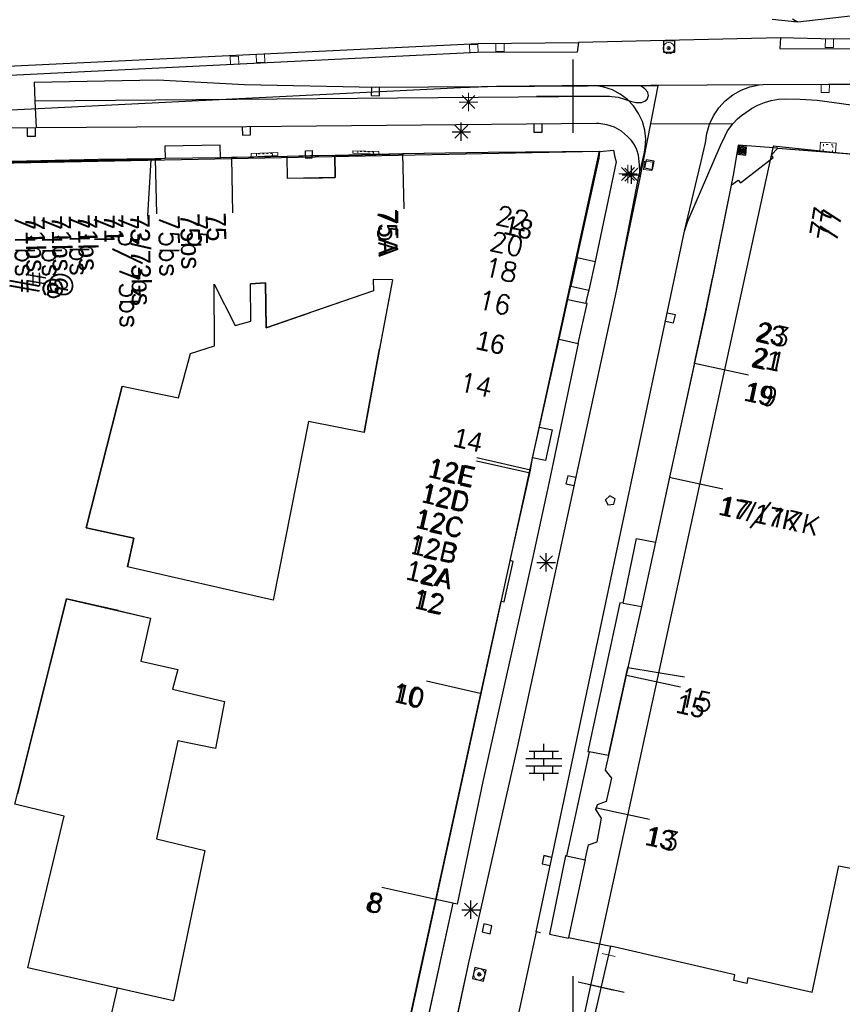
# Model space of a CAD drawing. Header units: millimetres. Extents: x 135944 to 142000, y 454200 to 456692.
# Tile 97 of 185: x 136820 to 136865, y 456300 to 456354. Entities that reach past the tile are written whole.
import ezdxf
from ezdxf.enums import TextEntityAlignment as Align

# ---------------------------------------------------------------- set-up
doc = ezdxf.new("R2010")
doc.units = ezdxf.units.MM
doc.linetypes.add('TotaalGBKN2013X$0$GBKN binnenstad 2009$0$DOT', pattern=[0.25, 0, -0.25])
for name, color, linetype in [('TotaalGBKN2013_Bistad', 251, 'Continuous'), ('TotaalGBKN2013X$0$Contouren', 251, 'Continuous'), ('TotaalGBKN2013X$0$GBKN binnenstad 2009$0$BEBOUW AANVUL', 251, 'Continuous'), ('TotaalGBKN2013X$0$GBKN binnenstad 2009$0$OBJECTEN_', 251, 'Continuous'), ('TotaalGBKN2013X$0$GBKN binnenstad 2009$0$OBJECTEN__', 251, 'Continuous'), ('TotaalGBKN2013X$0$GBKN binnenstad 2009$0$OBJECTEN___', 251, 'Continuous'), ('TotaalGBKN2013X$0$GBKN binnenstad 2009$0$SEMANT_ SYMB_', 251, 'Continuous'), ('TotaalGBKN2013X$0$GBKN binnenstad 2009$0$VERH_OVERIG INBR', 251, 'Continuous')]:
    doc.layers.add(name, color=color, linetype=linetype)
doc.styles.add('TotaalGBKN2013X$0$GBKN binnenstad 2009$0$Standard', font='txt')
doc.styles.add('TotaalGBKN2013X$0$GBKN binnenstad 2009$0$TXT', font='txt.shx')

# ---------------------------------------------------------------- blocks, each defined once
blk = doc.blocks.new('TotaalGBKN2013X$0$GBKN binnenstad 2009$0$CEL529')
at = {"layer": 'TotaalGBKN2013X$0$GBKN binnenstad 2009$0$VERH_OVERIG INBR', "linetype": 'Continuous', "lineweight": 0}
for p, q in [((0.5, -0.2), (0.5, 0.2)), ((0, -0.1), (0, 0.1)), ((0, 0), (1, 0)), ((1, -0.1), (1, 0.1))]:
    blk.add_line(p, q, dxfattribs=at)
blk = doc.blocks.new('TotaalGBKN2013X$0$GBKN binnenstad 2009$0$CEL532')
at = {"layer": 'TotaalGBKN2013X$0$GBKN binnenstad 2009$0$OBJECTEN___', "linetype": 'Continuous', "lineweight": 0}
blk.add_lwpolyline([(0, -1), (1, -1), (1, 0), (0, 0), (0, -1)], dxfattribs=at)
at = {"layer": 'TotaalGBKN2013X$0$GBKN binnenstad 2009$0$OBJECTEN___', "linetype": 'TotaalGBKN2013X$0$GBKN binnenstad 2009$0$DOT', "lineweight": 0}
blk.add_lwpolyline([(0.2, -1), (0.2, -0.2), (0.8, -0.2), (0.8, -1)], dxfattribs=at)
blk = doc.blocks.new('TotaalGBKN2013X$0$GBKN binnenstad 2009$0$C')
at = {"layer": 'TotaalGBKN2013X$0$GBKN binnenstad 2009$0$BEBOUW AANVUL', "linetype": 'Continuous', "lineweight": 0}
for points in [[(-0.214, -0.214), (0.215, -0.214), (0.215, 0.215), (-0.214, 0.215), (-0.214, -0.214)], [(-0.155, -0.154), (0.155, -0.155), (0.156, 0.155), (-0.154, 0.156), (-0.155, -0.154)], [(-0.095, -0.094), (0.095, -0.095), (0.096, 0.095), (-0.094, 0.095), (-0.095, -0.094)], [(-0.034, -0.034), (0.035, -0.034), (0.035, 0.035), (-0.034, 0.035), (-0.034, -0.034)]]:
    blk.add_lwpolyline(points, dxfattribs=at)
blk = doc.blocks.new('TotaalGBKN2013X$0$GBKN binnenstad 2009$0$X')
at = {"layer": 'TotaalGBKN2013X$0$GBKN binnenstad 2009$0$OBJECTEN__', "linetype": 'Continuous', "lineweight": 0}
blk.add_lwpolyline([(0.225, -0.25), (0.224, 0.2), (-0.225, 0.2), (-0.226, -0.25)], dxfattribs=at)
blk = doc.blocks.new('TotaalGBKN2013X$0$GBKN binnenstad 2009$0$V')
at = {"layer": 'TotaalGBKN2013X$0$GBKN binnenstad 2009$0$OBJECTEN__', "linetype": 'Continuous', "lineweight": 0}
for radius in [0.31, 0.095, 0.035, 0.0224]:
    blk.add_circle((0, 0), radius, dxfattribs=at)
blk = doc.blocks.new('TotaalGBKN2013X$0$GBKN binnenstad 2009$0$W')
at = {"layer": 'TotaalGBKN2013X$0$GBKN binnenstad 2009$0$OBJECTEN__', "linetype": 'Continuous', "lineweight": 0}
blk.add_lwpolyline([(-0.225, 0.225), (-0.225, -0.225), (0.225, -0.225), (0.225, 0.225), (-0.225, 0.225)], dxfattribs=at)
blk = doc.blocks.new('TotaalGBKN2013X$0$GBKN binnenstad 2009$0$DEC109')
at = {"layer": 'TotaalGBKN2013X$0$GBKN binnenstad 2009$0$SEMANT_ SYMB_', "linetype": 'Continuous', "lineweight": 0}
for p, q in [((-0.8, 0.6), (0.8, 0.6)), ((-0.5, 0.2), (-0.5, 0.6)), ((0, 0.6), (0, 1)), ((0.5, 0.2), (0.5, 0.6)), ((-0.98, 0.2), (0.98, 0.2)), ((0, -0.2), (0, 0.2)), ((-0.98, -0.2), (0.98, -0.2)), ((-0.5, -0.6), (-0.5, -0.2)), ((0.5, -0.6), (0.5, -0.2)), ((-0.8, -0.6), (0.8, -0.6)), ((0, -1), (0, -0.6))]:
    blk.add_line(p, q, dxfattribs=at)
blk = doc.blocks.new('TotaalGBKN2013X$0$GBKN binnenstad 2009$0$DEC100')
at = {"layer": 'TotaalGBKN2013X$0$GBKN binnenstad 2009$0$OBJECTEN_', "linetype": 'Continuous', "lineweight": 0}
for p, q in [((-0.5, 0), (0.5, 0)), ((-0.354, -0.354), (0.354, 0.354)), ((0.354, -0.354), (-0.354, 0.354)), ((0, -0.5), (0, 0.5))]:
    blk.add_line(p, q, dxfattribs=at)
blk = doc.blocks.new('TotaalGBKN2013X$0$GBKN binnenstad 2009$0$K')
at = {"layer": 'TotaalGBKN2013X$0$GBKN binnenstad 2009$0$OBJECTEN__', "linetype": 'Continuous', "lineweight": 0}
blk.add_lwpolyline([(-0.146, -0.25), (0.147, -0.25), (0.25, 0.069), (0, 0.25), (-0.25, 0.068), (-0.146, -0.25)], dxfattribs=at)

msp = doc.modelspace()

# ---------------------------------------------------------------- linework, layer by layer
at = {"layer": 'TotaalGBKN2013_Bistad'}
for p, q in [((136862.248, 456354.052), (136875.461, 456355.541)), ((136860.836, 456354.2), (136862.248, 456354.052)), ((136862.089, 456354.096), (136861.951, 456354.191)), ((136862.248, 456354.052), (136862.089, 456354.096)), ((136861.294, 456353.177), (136850.284, 456352.915)), ((136855.537, 456353.019), (136854.917, 456353.019)), ((136854.917, 456353.019), (136854.917, 456352.399)), ((136855.537, 456352.399), (136855.537, 456353.019)), ((136854.917, 456352.399), (136855.537, 456352.399)), ((136850, 456350), (136850, 456352)), ((136850, 456350), (136850, 456352)), ((136827.35, 456350.87), (136820.62, 456350.74)), ((136820.62, 456350.74), (136820.65, 456349.74)), ((136832.09, 456350.61), (136827.35, 456350.87)), ((136839.231, 456350.471), (136832.09, 456350.61)), ((136838.997, 456350.475), (136838.992, 456350.025)), ((136853.661, 456350.551), (136839.231, 456350.471)), ((136839.442, 456350.019), (136839.447, 456350.469)), ((136851.187, 456350.569), (136860.345, 456350.625)), ((136853.701, 456350.535), (136853.661, 456350.551)), ((136854.639, 456350.551), (136853.661, 456350.551)), ((136853.907, 456350.403), (136853.701, 456350.535)), ((136854.061, 456350.211), (136853.907, 456350.403)), ((136854.075, 456350.183), (136854.061, 456350.211)), ((136854.105, 456350.023), (136854.075, 456350.183)), ((136854.235, 456348.502), (136854.639, 456350.551)), ((136820.65, 456349.74), (136851.42, 456349.99)), ((136820.65, 456349.74), (136820.72, 456348.272)), ((136838.992, 456350.025), (136839.442, 456350.019)), ((136848, 456350), (136850, 456350)), ((136848, 456350), (136850, 456350)), ((136850, 456350), (136852, 456350)), ((136850, 456348), (136850, 456350)), ((136850, 456350), (136852, 456350)), ((136850, 456348), (136850, 456350)), ((136851.42, 456349.99), (136851.94, 456350.001)), ((136851.94, 456350.001), (136852.456, 456349.933)), ((136852.456, 456349.933), (136852.801, 456349.841)), ((136852.801, 456349.841), (136853.116, 456349.724)), ((136853.116, 456349.724), (136853.408, 456349.645)), ((136853.408, 456349.645), (136853.71, 456349.646)), ((136853.71, 456349.646), (136853.714, 456349.646)), ((136853.714, 456349.646), (136853.902, 456349.716)), ((136853.902, 456349.716), (136854.047, 456349.854)), ((136854.047, 456349.854), (136854.057, 456349.868)), ((136854.057, 456349.868), (136854.105, 456350.023)), ((136860.067, 456349.498), (136860.422, 456349.649)), ((136860.422, 456349.649), (136860.791, 456349.761)), ((136860.791, 456349.761), (136861.182, 456349.831)), ((136861.182, 456349.831), (136861.579, 456349.85)), ((136861.579, 456349.85), (136862.371, 456349.831)), ((136862.371, 456349.831), (136863.301, 456349.772)), ((136863.301, 456349.772), (136865.147, 456349.525)), ((136859.174, 456348.944), (136859.401, 456349.111)), ((136859.401, 456349.111), (136859.727, 456349.316)), ((136859.727, 456349.316), (136860.067, 456349.498)), ((136851.261, 456348.511), (136832.191, 456348.321)), ((136843.901, 456347.552), (136843.901, 456348.552)), ((136851.405, 456348.507), (136851.261, 456348.511)), ((136858.703, 456348.491), (136858.96, 456348.759)), ((136858.96, 456348.759), (136859.174, 456348.944)), ((136820.72, 456348.272), (136816.06, 456348.218)), ((136820.245, 456348.266), (136820.247, 456347.816)), ((136820.697, 456347.818), (136820.695, 456348.268)), ((136826.222, 456348.311), (136820.72, 456348.272)), ((136832.191, 456348.321), (136826.222, 456348.311)), ((136831.965, 456348.324), (136831.968, 456347.874)), ((136832.418, 456347.878), (136832.415, 456348.328)), ((136843.401, 456348.052), (136844.401, 456348.052)), ((136843.547, 456347.698), (136844.255, 456348.406)), ((136844.255, 456347.698), (136843.547, 456348.406)), ((136847.855, 456348.475), (136847.86, 456348.025)), ((136847.86, 456348.025), (136848.31, 456348.029)), ((136848.31, 456348.029), (136848.305, 456348.479)), ((136851.836, 456348.441), (136851.405, 456348.507)), ((136852.248, 456348.298), (136851.836, 456348.441)), ((136852.628, 456348.082), (136852.248, 456348.298)), ((136852.961, 456347.801), (136852.628, 456348.082)), ((136853.651, 456345.541), (136854.235, 456348.502)), ((136854.235, 456348.502), (136858.703, 456348.491)), ((136858.275, 456347.837), (136858.415, 456348.097)), ((136858.415, 456348.097), (136858.703, 456348.491)), ((136820.247, 456347.816), (136820.697, 456347.818)), ((136831.968, 456347.874), (136832.418, 456347.878)), ((136853.169, 456347.585), (136852.961, 456347.801)), ((136853.336, 456347.335), (136853.169, 456347.585)), ((136858.031, 456347.301), (136858.275, 456347.837)), ((136830.75, 456347.32), (136827.75, 456347.26)), ((136827.75, 456347.26), (136827.759, 456346.588)), ((136830.769, 456346.629), (136830.75, 456347.32)), ((136835.401, 456347.021), (136835.771, 456347.029)), ((136835.407, 456346.721), (136835.401, 456347.021)), ((136835.771, 456347.029), (136835.777, 456346.729)), ((136845.372, 456346.92), (136840.704, 456346.842)), ((136851.452, 456346.983), (136845.372, 456346.92)), ((136851.419, 456346.623), (136851.452, 456346.983)), ((136851.452, 456346.983), (136852.202, 456347.052)), ((136852.202, 456347.052), (136852.274, 456346.666)), ((136853.465, 456347.065), (136853.336, 456347.335)), ((136853.561, 456346.781), (136853.465, 456347.065)), ((136856.249, 456343.177), (136858.031, 456347.301)), ((136858.997, 456347.32), (136858.738, 456345.778)), ((136859.026, 456347.26), (136858.978, 456346.832)), ((136861.151, 456347.155), (136858.997, 456347.32)), ((136859.454, 456347.212), (136859.026, 456347.26)), ((136859.079, 456347.193), (136859.045, 456346.885)), ((136859.387, 456347.159), (136859.079, 456347.193)), ((136859.132, 456347.127), (136859.111, 456346.938)), ((136859.111, 456346.938), (136859.3, 456346.917)), ((136859.321, 456347.106), (136859.132, 456347.127)), ((136859.185, 456347.061), (136859.177, 456346.991)), ((136859.177, 456346.991), (136859.247, 456346.983)), ((136859.255, 456347.053), (136859.185, 456347.061)), ((136859.247, 456346.983), (136859.255, 456347.053)), ((136859.3, 456346.917), (136859.321, 456347.106)), ((136859.353, 456346.851), (136859.387, 456347.159)), ((136859.406, 456346.784), (136859.454, 456347.212)), ((136860.801, 456346.805), (136861.151, 456347.155)), ((136861.151, 456347.155), (136865.573, 456346.817)), ((136861.151, 456347.155), (136871.764, 456346.343)), ((136824.13, 456346.539), (136817.488, 456346.379)), ((136826.982, 456346.546), (136817.69, 456346.354)), ((136827.215, 456346.581), (136824.13, 456346.539)), ((136826.982, 456346.546), (136826.8, 456343.471)), ((136827.759, 456346.588), (136827.215, 456346.581)), ((136827.215, 456346.574), (136827.28, 456343.575)), ((136830.769, 456346.629), (136827.759, 456346.588)), ((136830.769, 456346.629), (136827.759, 456346.588)), ((136834.407, 456346.707), (136830.769, 456346.629)), ((136831.371, 456346.642), (136830.769, 456346.629)), ((136834.407, 456346.707), (136831.371, 456346.642)), ((136831.371, 456346.636), (136831.436, 456343.637)), ((136837.006, 456346.76), (136834.407, 456346.707)), ((136835.664, 456346.733), (136834.407, 456346.707)), ((136834.435, 456345.498), (136834.407, 456346.707)), ((136835.407, 456346.721), (136835.41, 456346.622)), ((136835.41, 456346.622), (136835.78, 456346.63)), ((136837.006, 456346.76), (136835.664, 456346.733)), ((136835.78, 456346.63), (136835.777, 456346.729)), ((136837.006, 456346.76), (136840.745, 456346.843)), ((136840.704, 456346.842), (136837.006, 456346.76)), ((136837.006, 456346.76), (136837.034, 456345.561)), ((136840.704, 456346.842), (136840.769, 456343.843)), ((136840.704, 456346.842), (136840.769, 456343.843)), ((136850.215, 456341.196), (136851.419, 456346.623)), ((136852.338, 456346.42), (136851.193, 456340.978)), ((136852.274, 456346.666), (136852.338, 456346.42)), ((136853.62, 456346.259), (136853.561, 456346.781)), ((136853.971, 456346.529), (136853.889, 456346.087)), ((136854.413, 456346.447), (136853.971, 456346.529)), ((136854.331, 456346.005), (136854.413, 456346.447)), ((136858.978, 456346.832), (136859.406, 456346.784)), ((136859.045, 456346.885), (136859.353, 456346.851)), ((136859.11, 456345.267), (136860.9, 456346.65)), ((136860.9, 456346.65), (136860.801, 456346.805)), ((136852.816, 456345.355), (136853.524, 456346.063)), ((136853.524, 456345.355), (136852.816, 456346.063)), ((136853.17, 456345.209), (136853.17, 456346.209)), ((136853.651, 456345.541), (136853.62, 456346.259)), ((136853.889, 456346.087), (136854.331, 456346.005)), ((136837.034, 456345.561), (136834.435, 456345.498)), ((136852.357, 456339.354), (136853.651, 456345.541)), ((136852.67, 456345.709), (136853.67, 456345.709)), ((136858.738, 456345.778), (136858.61, 456345.146)), ((136858.61, 456345.146), (136858.997, 456345.406)), ((136858.997, 456345.406), (136859.11, 456345.267)), ((136858.61, 456345.146), (136857.586, 456340.075)), ((136856.075, 456342.638), (136856.249, 456343.177)), ((136847.981, 456304.425), (136856.075, 456342.638)), ((136847.981, 456304.425), (136856.075, 456342.638)), ((136850.215, 456341.196), (136849.869, 456339.636)), ((136849.909, 456339.818), (136850.215, 456341.196)), ((136850.215, 456341.196), (136851.193, 456340.978)), ((136850.215, 456341.196), (136851.193, 456340.978)), ((136851.193, 456340.978), (136850.844, 456339.419)), ((136851.193, 456340.978), (136850.844, 456339.419)), ((136840.149, 456339.987), (136839.091, 456339.998)), ((136839.091, 456339.998), (136839.116, 456339.379)), ((136840.149, 456339.987), (136839.431, 456336.117)), ((136840.149, 456339.987), (136839.45, 456336.219)), ((136857.212, 456338.223), (136857.586, 456340.075)), ((136830.455, 456336.388), (136830.436, 456339.74)), ((136830.436, 456339.74), (136831.569, 456337.49)), ((136833.227, 456339.812), (136832.402, 456339.765)), ((136832.43, 456337.733), (136832.402, 456339.765)), ((136833.266, 456337.367), (136833.227, 456339.812)), ((136839.116, 456339.379), (136833.266, 456337.367)), ((136849.709, 456338.914), (136849.869, 456339.636)), ((136849.709, 456338.914), (136849.869, 456339.636)), ((136849.869, 456339.636), (136849.909, 456339.818)), ((136849.869, 456339.636), (136850.844, 456339.419)), ((136849.869, 456339.636), (136850.844, 456339.419)), ((136850.844, 456339.419), (136850.665, 456338.7)), ((136850.844, 456339.419), (136850.665, 456338.7)), ((136846.967, 456314.468), (136852.357, 456339.354)), ((136849.228, 456336.745), (136849.709, 456338.914)), ((136849.228, 456336.745), (136849.709, 456338.914)), ((136849.709, 456338.914), (136850.665, 456338.7)), ((136849.709, 456338.914), (136850.665, 456338.7)), ((136850.267, 456336.512), (136850.752, 456338.681)), ((136850.752, 456338.681), (136850.665, 456338.7)), ((136855.568, 456338.067), (136855.128, 456338.164)), ((136855.471, 456337.627), (136855.568, 456338.067)), ((136856.607, 456335.438), (136857.212, 456338.223)), ((136831.569, 456337.49), (136832.43, 456337.733)), ((136855.031, 456337.724), (136855.471, 456337.627)), ((136848.669, 456334.228), (136849.228, 456336.745)), ((136848.692, 456334.333), (136849.228, 456336.745)), ((136849.228, 456336.745), (136850.267, 456336.512)), ((136849.228, 456336.745), (136850.267, 456336.512)), ((136829.147, 456335.969), (136830.455, 456336.388)), ((136838.603, 456331.657), (136839.45, 456336.219)), ((136850.267, 456336.512), (136848.685, 456328.964)), ((136828.494, 456333.539), (136829.147, 456335.969)), ((136839.431, 456336.117), (136838.603, 456331.657)), ((136856.596, 456335.387), (136855.237, 456329.132)), ((136856.607, 456335.438), (136855.254, 456329.209)), ((136856.618, 456335.436), (136859.55, 456334.798)), ((136856.618, 456335.436), (136859.55, 456334.798)), ((136823.459, 456326.452), (136825.413, 456334.183)), ((136825.413, 456334.183), (136828.494, 456333.539)), ((136848.164, 456331.95), (136848.692, 456334.333)), ((136848.164, 456331.95), (136848.669, 456334.228)), ((136835.576, 456332.257), (136833.638, 456322.513)), ((136838.603, 456331.657), (136835.576, 456332.257)), ((136847.79, 456330.263), (136848.164, 456331.95)), ((136847.79, 456330.263), (136848.164, 456331.95)), ((136848.164, 456331.95), (136848.85, 456331.801)), ((136848.85, 456331.801), (136848.486, 456330.123)), ((136847.667, 456329.606), (136844.74, 456330.263)), ((136847.635, 456329.434), (136847.79, 456330.263)), ((136847.667, 456329.606), (136847.79, 456330.263)), ((136848.486, 456330.123), (136847.79, 456330.263)), ((136847.652, 456329.432), (136844.725, 456330.089)), ((136846.555, 456324.678), (136847.635, 456329.434)), ((136849.706, 456329.295), (136849.607, 456328.856)), ((136850.145, 456329.195), (136849.706, 456329.295)), ((136855.254, 456329.209), (136854.486, 456325.676)), ((136855.231, 456329.214), (136858.163, 456328.576)), ((136855.231, 456329.214), (136858.163, 456328.576)), ((136848.685, 456328.964), (136847.786, 456324.78)), ((136849.607, 456328.856), (136850.046, 456328.756)), ((136855.237, 456329.132), (136854.486, 456325.676)), ((136851.991, 456328.196), (136851.761, 456327.989)), ((136852.281, 456328.029), (136851.991, 456328.196)), ((136851.761, 456327.989), (136851.888, 456327.707)), ((136851.888, 456327.707), (136852.22, 456327.742)), ((136852.22, 456327.742), (136852.281, 456328.029)), ((136826.047, 456325.886), (136823.459, 456326.452)), ((136825.71, 456324.326), (136826.047, 456325.886)), ((136852.724, 456322.345), (136853.442, 456325.88)), ((136853.442, 456325.88), (136854.486, 456325.676)), ((136854.486, 456325.676), (136853.718, 456322.158)), ((136854.486, 456325.676), (136853.718, 456322.158)), ((136848.172, 456324.216), (136848.88, 456324.924)), ((136848.88, 456324.216), (136848.172, 456324.924)), ((136848.526, 456324.07), (136848.526, 456325.07)), ((136847.786, 456324.78), (136845.074, 456312.625)), ((136846.242, 456322.411), (136846.732, 456324.623)), ((136846.732, 456324.623), (136846.555, 456324.678)), ((136848.026, 456324.57), (136849.026, 456324.57)), ((136833.638, 456322.513), (136825.71, 456324.326)), ((136819.983, 456313.026), (136822.378, 456322.578)), ((136822.378, 456322.578), (136826.959, 456321.534)), ((136844.974, 456317.416), (136846.078, 456322.446)), ((136846.078, 456322.446), (136846.242, 456322.411)), ((136852.549, 456322.371), (136850.789, 456314.257)), ((136852.724, 456322.345), (136852.549, 456322.371)), ((136852.724, 456322.345), (136853.718, 456322.158)), ((136852.724, 456322.345), (136853.718, 456322.158)), ((136825.194, 456321.936), (136826.959, 456321.534)), ((136853.718, 456322.158), (136852.892, 456318.418)), ((136853.718, 456322.158), (136852.986, 456318.842)), ((136826.959, 456321.534), (136826.435, 456319.189)), ((136826.435, 456319.189), (136828.442, 456318.718)), ((136828.442, 456318.718), (136828.16, 456317.651)), ((136851.926, 456314.041), (136852.986, 456318.842)), ((136852.986, 456318.842), (136856.074, 456318.32)), ((136844.935, 456317.425), (136842.008, 456318.082)), ((136844.935, 456317.425), (136842.008, 456318.082)), ((136852.892, 456318.418), (136851.926, 456314.041)), ((136852.913, 456318.413), (136855.845, 456317.775)), ((136828.16, 456317.651), (136831, 456316.973)), ((136842.508, 456306.178), (136844.974, 456317.416)), ((136831, 456316.973), (136830.497, 456314.412)), ((136842.508, 456306.178), (136844.952, 456317.314)), ((136828.444, 456314.84), (136827.281, 456309.493)), ((136830.497, 456314.412), (136828.444, 456314.84)), ((136844.3, 456302.649), (136846.967, 456314.468)), ((136847.594, 456314.265), (136849.194, 456314.265)), ((136847.894, 456313.865), (136847.894, 456314.265)), ((136848.394, 456314.265), (136848.394, 456314.665)), ((136848.894, 456313.865), (136848.894, 456314.265)), ((136850.863, 456314.231), (136849.626, 456308.566)), ((136850.863, 456314.231), (136849.626, 456308.566)), ((136850.789, 456314.257), (136850.863, 456314.231)), ((136851.926, 456314.041), (136850.863, 456314.231)), ((136851.926, 456314.041), (136850.863, 456314.231)), ((136847.414, 456313.865), (136849.374, 456313.865)), ((136848.394, 456313.465), (136848.394, 456313.865)), ((136851.926, 456314.041), (136851.748, 456313.241)), ((136847.414, 456313.465), (136849.374, 456313.465)), ((136847.894, 456313.065), (136847.894, 456313.465)), ((136848.894, 456313.065), (136848.894, 456313.465)), ((136851.748, 456313.241), (136852.086, 456312.808)), ((136819.571, 456311.384), (136819.983, 456313.026)), ((136845.074, 456312.625), (136843.667, 456305.934)), ((136847.594, 456313.065), (136849.194, 456313.065)), ((136848.394, 456312.665), (136848.394, 456313.065)), ((136852.086, 456312.808), (136851.797, 456311.52)), ((136851.797, 456311.52), (136851.3, 456311.354)), ((136822.259, 456310.734), (136819.571, 456311.384)), ((136851.234, 456311.089), (136851.259, 456311.189)), ((136851.536, 456310.618), (136851.234, 456311.089)), ((136851.3, 456311.354), (136851.259, 456311.189)), ((136851.29, 456311.182), (136854.153, 456310.569)), ((136851.29, 456311.182), (136854.153, 456310.569)), ((136820.275, 456302.464), (136822.259, 456310.734)), ((136851.297, 456309.32), (136851.536, 456310.618)), ((136827.281, 456309.493), (136829.913, 456308.851)), ((136850.825, 456309.158), (136851.297, 456309.32)), ((136829.913, 456308.851), (136828.209, 456300.658)), ((136850.645, 456308.34), (136850.825, 456309.158)), ((136848.397, 456308.575), (136848.304, 456308.134)), ((136848.837, 456308.481), (136848.397, 456308.575)), ((136849.571, 456308.572), (136848.705, 456304.287)), ((136849.626, 456308.566), (136849.571, 456308.572)), ((136849.626, 456308.566), (136850.645, 456308.34)), ((136849.626, 456308.566), (136850.645, 456308.34)), ((136850.645, 456308.34), (136849.736, 456304.109)), ((136850.645, 456308.34), (136849.736, 456304.109)), ((136848.304, 456308.134), (136848.744, 456308.041)), ((136863.027, 456301.114), (136864.481, 456308.018)), ((136864.481, 456308.018), (136865.846, 456307.742)), ((136842.507, 456306.174), (136839.562, 456306.835)), ((136842.507, 456306.174), (136839.562, 456306.835)), ((136841.605, 456302.064), (136842.508, 456306.178)), ((136843.439, 456305.982), (136842.508, 456306.178)), ((136843.439, 456305.982), (136842.508, 456306.178)), ((136844.427, 456305.127), (136844.427, 456306.127)), ((136843.439, 456305.982), (136836.4, 456273.629)), ((136843.667, 456305.934), (136843.439, 456305.982)), ((136843.927, 456305.627), (136844.927, 456305.627)), ((136844.073, 456305.273), (136844.781, 456305.981)), ((136844.781, 456305.273), (136844.073, 456305.981)), ((136845.134, 456304.85), (136845.035, 456304.411)), ((136845.573, 456304.751), (136845.134, 456304.85)), ((136845.474, 456304.312), (136845.573, 456304.751)), ((136845.035, 456304.411), (136845.474, 456304.312)), ((136847.981, 456304.425), (136847.028, 456300.057)), ((136847.981, 456304.425), (136847.028, 456300.057)), ((136848.225, 456304.373), (136847.981, 456304.426)), ((136848.705, 456304.287), (136849.736, 456304.079)), ((136849.736, 456304.109), (136852.043, 456303.636)), ((136849.736, 456304.079), (136849.736, 456304.109)), ((136849.736, 456304.109), (136852.043, 456303.636)), ((136851.008, 456299.127), (136852.043, 456303.636)), ((136858.815, 456302.08), (136852.043, 456303.636)), ((136851.12, 456299.619), (136851.934, 456303.163)), ((136828.209, 456300.658), (136820.275, 456302.464)), ((136841.627, 456290.319), (136844.3, 456302.649)), ((136844.647, 456302.472), (136844.51, 456301.867)), ((136845.252, 456302.335), (136844.647, 456302.472)), ((136845.115, 456301.73), (136845.252, 456302.335)), ((136839.193, 456290.88), (136841.605, 456302.064)), ((136844.51, 456301.867), (136845.115, 456301.73)), ((136850, 456300), (136850, 456302)), ((136850, 456300), (136850, 456302)), ((136858.752, 456301.767), (136858.815, 456302.08)), ((136859.523, 456301.91), (136859.458, 456301.602)), ((136863.027, 456301.114), (136859.523, 456301.91)), ((136824.719, 456299.446), (136825.153, 456301.354)), ((136852.785, 456301.102), (136850.269, 456301.68)), ((136859.458, 456301.602), (136858.752, 456301.767))]:
    msp.add_line(p, q, dxfattribs=at)
for points in [[(136912.06, 456353.271), (136912.017, 456353.797), (136893.361, 456353.256), (136880.802, 456353.177), (136864.225, 456353.096), (136861.294, 456353.177)], [(136850.284, 456352.915), (136850.208, 456352.397), (136844.757, 456352.37), (136816.333, 456350.979), (136811.288, 456350.766), (136811.243, 456351.249)], [(136811.243, 456351.249), (136844.812, 456352.87), (136850.284, 456352.915)], [(136860.345, 456350.625), (136863.922, 456350.649), (136880.447, 456350.647), (136893.134, 456350.764), (136906.892, 456351.084), (136908.835, 456351.117), (136913.182, 456351.447), (136927.607, 456352.913)], [(136861.294, 456353.177), (136861.265, 456352.6), (136864.189, 456352.579), (136880.841, 456352.722), (136893.389, 456352.789), (136912.06, 456353.271)], [(136851.187, 456350.569), (136845.819, 456350.525), (136843.859, 456350.45), (136812.763, 456348.898), (136807.162, 456348.748), (136771.332, 456347.742), (136767.261, 456347.56), (136763.218, 456347.042), (136759.852, 456346.512), (136756.499, 456345.904), (136753.161, 456345.217), (136749.841, 456344.452), (136747.398, 456343.836), (136746.861, 456343.63)], [(136853.565, 456345.534), (136853.86, 456346.842), (136853.925, 456347.17), (136853.954, 456347.658), (136853.902, 456348.144), (136853.772, 456348.615), (136853.567, 456349.059), (136853.293, 456349.463), (136852.956, 456349.817), (136852.566, 456350.112), (136852.134, 456350.339), (136851.67, 456350.493), (136851.187, 456350.569)], [(136856.075, 456342.638), (136856.958, 456346.354), (136857.211, 456347.452), (136857.279, 456347.966), (136857.425, 456348.463), (136857.646, 456348.932), (136857.936, 456349.362), (136858.289, 456349.741), (136858.696, 456350.062), (136859.148, 456350.317), (136859.633, 456350.499), (136860.14, 456350.605), (136860.345, 456350.625)], [(136830.769, 456346.629), (136830.75, 456347.32), (136827.75, 456347.26), (136827.759, 456346.588)], [(136835.407, 456346.721), (136835.401, 456347.021), (136835.771, 456347.029), (136835.777, 456346.729)], [(136851.452, 456346.983), (136845.372, 456346.92), (136840.745, 456346.843)], [(136850.215, 456341.196), (136851.419, 456346.623), (136851.452, 456346.983)], [(136851.452, 456346.983), (136852.202, 456347.052), (136852.274, 456346.666), (136852.338, 456346.42), (136851.193, 456340.978)], [(136861.151, 456347.155), (136858.997, 456347.32), (136858.738, 456345.778), (136858.61, 456345.146)], [(136858.61, 456345.146), (136858.997, 456345.406), (136859.11, 456345.267), (136860.9, 456346.65), (136860.801, 456346.805), (136861.151, 456347.155)], [(136827.504, 456346.537), (136827.2, 456346.533), (136827.209, 456346.551), (136826.982, 456346.546)], [(136827.759, 456346.588), (136827.497, 456346.584), (136827.504, 456346.537)], [(136835.659, 456345.528), (136834.435, 456345.498), (136834.407, 456346.707)], [(136835.407, 456346.721), (136835.41, 456346.622), (136835.78, 456346.63), (136835.777, 456346.729)], [(136835.659, 456345.528), (136837.034, 456345.561), (136837.006, 456346.76)], [(136836.349, 456266.274), (136841.627, 456290.319), (136844.3, 456302.649), (136846.967, 456314.468), (136852.357, 456339.354), (136853.565, 456345.534)], [(136858.61, 456345.146), (136857.212, 456338.223), (136856.596, 456335.387)], [(136840.149, 456339.987), (136839.091, 456339.998), (136839.116, 456339.379), (136835.626, 456338.179)], [(136825.413, 456334.183), (136828.494, 456333.539), (136829.147, 456335.969), (136830.455, 456336.388), (136830.436, 456339.74), (136831.569, 456337.49), (136832.43, 456337.733), (136832.402, 456339.765), (136833.227, 456339.812), (136833.266, 456337.367), (136835.626, 456338.179)], [(136850.267, 456336.512), (136850.752, 456338.681), (136850.665, 456338.7)], [(136850.267, 456336.512), (136848.685, 456328.964), (136847.786, 456324.78), (136845.074, 456312.625), (136843.667, 456305.934), (136843.439, 456305.982)], [(136825.413, 456334.183), (136823.459, 456326.452), (136826.047, 456325.886), (136825.71, 456324.326)], [(136838.603, 456331.657), (136835.576, 456332.257), (136833.638, 456322.513), (136825.71, 456324.326)], [(136848.164, 456331.95), (136848.85, 456331.801), (136848.486, 456330.123), (136847.79, 456330.263)], [(136844.952, 456317.314), (136846.078, 456322.446), (136846.242, 456322.411), (136846.732, 456324.623), (136846.555, 456324.678), (136847.635, 456329.434), (136847.667, 456329.606)], [(136852.724, 456322.345), (136853.442, 456325.88), (136854.486, 456325.676)], [(136825.194, 456321.936), (136822.378, 456322.578), (136819.711, 456311.94)], [(136852.724, 456322.345), (136852.549, 456322.371), (136850.789, 456314.257), (136850.863, 456314.231)], [(136826.959, 456321.534), (136826.435, 456319.189), (136828.442, 456318.718), (136828.16, 456317.651), (136831, 456316.973), (136830.497, 456314.412), (136828.444, 456314.84), (136827.281, 456309.493), (136829.913, 456308.851)], [(136851.926, 456314.041), (136851.748, 456313.241), (136852.086, 456312.808), (136851.797, 456311.52), (136851.3, 456311.354), (136851.249, 456311.149)], [(136850.645, 456308.34), (136850.825, 456309.158), (136851.297, 456309.32), (136851.536, 456310.618), (136851.234, 456311.089), (136851.249, 456311.149)], [(136829.913, 456308.851), (136828.209, 456300.658), (136825.153, 456301.354)], [(136849.626, 456308.566), (136849.571, 456308.572), (136848.705, 456304.287), (136849.736, 456304.079), (136849.736, 456304.109)], [(136863.027, 456301.114), (136864.481, 456308.018), (136865.846, 456307.742), (136865.971, 456308.228)], [(136839.205, 456290.935), (136841.605, 456302.064), (136842.508, 456306.178)], [(136843.439, 456305.982), (136836.4, 456273.629), (136835.459, 456273.847)], [(136863.027, 456301.114), (136859.523, 456301.91), (136859.458, 456301.602), (136858.752, 456301.767), (136858.815, 456302.08), (136852.043, 456303.636)]]:
    msp.add_lwpolyline(points, dxfattribs=at)
at = {"layer": 'TotaalGBKN2013X$0$Contouren'}
for p, q in [((136817.852, 456346.319), (136851.416, 456347)), ((136851.416, 456347), (136822.438, 456214.1)), ((136860.902, 456347.262), (136831.722, 456213.082)), ((136924.691, 456340.685), (136860.902, 456347.262))]:
    msp.add_line(p, q, dxfattribs=at)

# ---------------------------------------------------------------- block references
at = {"layer": 'TotaalGBKN2013_Bistad'}
for name, p, xscale, yscale, rotation in [('TotaalGBKN2013X$0$GBKN binnenstad 2009$0$X', (136844.583, 456352.611), 0.9999989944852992, 0.9999989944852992, 2.85626304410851), ('TotaalGBKN2013X$0$GBKN binnenstad 2009$0$X', (136846.009, 456352.634), 0.9999982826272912, 0.9999982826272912, 179.3086910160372), ('TotaalGBKN2013X$0$GBKN binnenstad 2009$0$X', (136863.964, 456352.852), 1.000001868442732, 1.000001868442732, 178.7710055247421), ('TotaalGBKN2013X$0$GBKN binnenstad 2009$0$X', (136832.958, 456352.048), 0.9999979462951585, 0.9999979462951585, 182.6262833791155), ('TotaalGBKN2013X$0$GBKN binnenstad 2009$0$CEL532', (136864.335, 456347.425), 0.8521870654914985, -0.51497883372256, 175.8952985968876), ('TotaalGBKN2013X$0$GBKN binnenstad 2009$0$CEL532', (136833.892, 456346.921), 1.444123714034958, -0.1681839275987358, 182.2627743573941), ('TotaalGBKN2013X$0$GBKN binnenstad 2009$0$CEL532', (136839.404, 456346.97), 1.419987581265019, -0.1436917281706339, 177.8604865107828), ('TotaalGBKN2013X$0$GBKN binnenstad 2009$0$C', (136859.216, 456347.022), 1.00000154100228, 1.00000154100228, 83.56181225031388), ('TotaalGBKN2013X$0$GBKN binnenstad 2009$0$W', (136854.082, 456346.199), 0.9999986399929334, 0.9999986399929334, 82.74621830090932), ('TotaalGBKN2013X$0$GBKN binnenstad 2009$0$X', (136855.323, 456337.89), 0.9999989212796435, 0.9999989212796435, 257.543974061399), ('TotaalGBKN2013X$0$GBKN binnenstad 2009$0$CEL529', (136851.119, 456299.619), 3.636905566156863, 3.636905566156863, 77.05170884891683)]:
    msp.add_blockref(name, p, dxfattribs=dict(at, xscale=xscale, yscale=yscale, rotation=rotation))
for name, p in [('TotaalGBKN2013X$0$GBKN binnenstad 2009$0$V', (136855.207, 456352.616)), ('TotaalGBKN2013X$0$GBKN binnenstad 2009$0$DEC100', (136844.293, 456349.67)), ('TotaalGBKN2013X$0$GBKN binnenstad 2009$0$DEC100', (136852.985, 456345.754)), ('TotaalGBKN2013X$0$GBKN binnenstad 2009$0$DEC100', (136848.526, 456324.57)), ('TotaalGBKN2013X$0$GBKN binnenstad 2009$0$DEC109', (136848.394, 456313.665)), ('TotaalGBKN2013X$0$GBKN binnenstad 2009$0$DEC100', (136844.427, 456305.627))]:
    msp.add_blockref(name, p, dxfattribs=at)
for name, p, rotation in [('TotaalGBKN2013X$0$GBKN binnenstad 2009$0$X', (136831.543, 456351.973), 2.754217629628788), ('TotaalGBKN2013X$0$GBKN binnenstad 2009$0$X', (136863.735, 456350.4), 179.8329799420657), ('TotaalGBKN2013X$0$GBKN binnenstad 2009$0$X', (136849.852, 456329.031), 77.28401435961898), ('TotaalGBKN2013X$0$GBKN binnenstad 2009$0$K', (136852.005, 456327.936), 78.01516763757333), ('TotaalGBKN2013X$0$GBKN binnenstad 2009$0$X', (136848.545, 456308.312), 78.01516763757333), ('TotaalGBKN2013X$0$GBKN binnenstad 2009$0$W', (136845.304, 456304.581), 77.28401435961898), ('TotaalGBKN2013X$0$GBKN binnenstad 2009$0$V', (136844.881, 456302.101), 77.28401435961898)]:
    msp.add_blockref(name, p, dxfattribs=dict(at, rotation=rotation))

# ---------------------------------------------------------------- texts
for s, rotation, style, p in [('75A', 271.2382, 'TotaalGBKN2013X$0$GBKN binnenstad 2009$0$TXT', (136839.868, 456343.847)), ('75A', 271.2382, 'TotaalGBKN2013X$0$GBKN binnenstad 2009$0$Standard', (136839.868, 456343.847)), ('71bs#', 271.271, 'TotaalGBKN2013X$0$GBKN binnenstad 2009$0$TXT', (136820.086, 456343.553)), ('71bs#', 271.271, 'TotaalGBKN2013X$0$GBKN binnenstad 2009$0$Standard', (136820.66, 456343.457)), ('71bs@', 271.271, 'TotaalGBKN2013X$0$GBKN binnenstad 2009$0$TXT', (136821.549, 456343.548)), ('71bs@', 271.271, 'TotaalGBKN2013X$0$GBKN binnenstad 2009$0$Standard', (136822.089, 456343.488)), ('71bs', 271.271, 'TotaalGBKN2013X$0$GBKN binnenstad 2009$0$TXT', (136823.053, 456343.616)), ('71bs', 271.271, 'TotaalGBKN2013X$0$GBKN binnenstad 2009$0$Standard', (136823.52, 456343.519)), ('71', 271.271, 'TotaalGBKN2013X$0$GBKN binnenstad 2009$0$TXT', (136824.408, 456343.585)), ('71', 271.271, 'TotaalGBKN2013X$0$GBKN binnenstad 2009$0$Standard', (136824.947, 456343.561)), ('73/73bs', 271.2382, 'TotaalGBKN2013X$0$GBKN binnenstad 2009$0$TXT', (136825.732, 456343.566)), ('73/73bs', 271.2382, 'TotaalGBKN2013X$0$GBKN binnenstad 2009$0$Standard', (136826.378, 456343.579)), ('75bs', 271.2382, 'TotaalGBKN2013X$0$GBKN binnenstad 2009$0$TXT', (136827.953, 456343.562)), ('75bs', 271.2382, 'TotaalGBKN2013X$0$GBKN binnenstad 2009$0$Standard', (136829.105, 456343.611)), ('75', 271.2382, 'TotaalGBKN2013X$0$GBKN binnenstad 2009$0$TXT', (136829.492, 456343.557)), ('75', 271.2382, 'TotaalGBKN2013X$0$GBKN binnenstad 2009$0$Standard', (136830.535, 456343.642)), ('23', 347.8247, 'TotaalGBKN2013X$0$GBKN binnenstad 2009$0$TXT', (136859.999, 456337.188)), ('23', 347.8247, 'TotaalGBKN2013X$0$GBKN binnenstad 2009$0$Standard', (136859.999, 456337.188)), ('21', 347.7231, 'TotaalGBKN2013X$0$GBKN binnenstad 2009$0$TXT', (136859.771, 456335.804)), ('21', 347.7231, 'TotaalGBKN2013X$0$GBKN binnenstad 2009$0$Standard', (136859.771, 456335.804)), ('19', 347.7207, 'TotaalGBKN2013X$0$GBKN binnenstad 2009$0$TXT', (136859.358, 456333.918)), ('19', 347.7207, 'TotaalGBKN2013X$0$GBKN binnenstad 2009$0$Standard', (136859.358, 456333.918)), ('17/17K', 347.7162, 'TotaalGBKN2013X$0$GBKN binnenstad 2009$0$TXT', (136857.974, 456327.695)), ('17/17K', 347.7162, 'TotaalGBKN2013X$0$GBKN binnenstad 2009$0$Standard', (136857.974, 456327.695)), ('15', 347.7207, 'TotaalGBKN2013X$0$GBKN binnenstad 2009$0$TXT', (136855.799, 456317.257)), ('15', 347.7207, 'TotaalGBKN2013X$0$GBKN binnenstad 2009$0$Standard', (136855.652, 456316.896)), ('13', 347.9014, 'TotaalGBKN2013X$0$GBKN binnenstad 2009$0$TXT', (136853.97, 456309.686)), ('13', 347.9014, 'TotaalGBKN2013X$0$GBKN binnenstad 2009$0$Standard', (136853.97, 456309.686))]:
    msp.add_text(s, height=1.054, rotation=rotation, dxfattribs=dict(at, style=style)).set_placement(p, align=Align.MIDDLE_LEFT)
for s, rotation, style, p in [('22', 347.5104, 'TotaalGBKN2013X$0$GBKN binnenstad 2009$0$TXT', (136847.577, 456343.153)), ('77', 80.3839, 'TotaalGBKN2013X$0$GBKN binnenstad 2009$0$Standard', (136863.638, 456343.932)), ('77', 80.3839, 'TotaalGBKN2013X$0$GBKN binnenstad 2009$0$TXT', (136864.141, 456343.85)), ('18', 347.5104, 'TotaalGBKN2013X$0$GBKN binnenstad 2009$0$Standard', (136847.782, 456342.672)), ('20', 347.5104, 'TotaalGBKN2013X$0$GBKN binnenstad 2009$0$TXT', (136847.263, 456341.736)), ('18', 347.5104, 'TotaalGBKN2013X$0$GBKN binnenstad 2009$0$TXT', (136846.948, 456340.319)), ('16', 347.5104, 'TotaalGBKN2013X$0$GBKN binnenstad 2009$0$TXT', (136846.596, 456338.544)), ('16', 347.5104, 'TotaalGBKN2013X$0$GBKN binnenstad 2009$0$Standard', (136846.266, 456336.385)), ('14', 347.3725, 'TotaalGBKN2013X$0$GBKN binnenstad 2009$0$TXT', (136845.574, 456334.047)), ('14', 347.3725, 'TotaalGBKN2013X$0$GBKN binnenstad 2009$0$Standard', (136845.04, 456331.073)), ('12E', 347.2501, 'TotaalGBKN2013X$0$GBKN binnenstad 2009$0$TXT', (136844.612, 456329.189)), ('12E', 347.2501, 'TotaalGBKN2013X$0$GBKN binnenstad 2009$0$Standard', (136844.612, 456329.189)), ('12D', 347.2501, 'TotaalGBKN2013X$0$GBKN binnenstad 2009$0$TXT', (136844.322, 456327.801)), ('12D', 347.2501, 'TotaalGBKN2013X$0$GBKN binnenstad 2009$0$Standard', (136844.322, 456327.801)), ('12C', 347.2501, 'TotaalGBKN2013X$0$GBKN binnenstad 2009$0$TXT', (136844, 456326.407)), ('12C', 347.2501, 'TotaalGBKN2013X$0$GBKN binnenstad 2009$0$Standard', (136844, 456326.407)), ('12B', 347.2501, 'TotaalGBKN2013X$0$GBKN binnenstad 2009$0$TXT', (136843.669, 456325.009)), ('12B', 347.2501, 'TotaalGBKN2013X$0$GBKN binnenstad 2009$0$Standard', (136843.669, 456325.009)), ('12A', 347.2501, 'TotaalGBKN2013X$0$GBKN binnenstad 2009$0$TXT', (136843.389, 456323.609)), ('12A', 347.2501, 'TotaalGBKN2013X$0$GBKN binnenstad 2009$0$Standard', (136843.389, 456323.609)), ('12', 347.2501, 'TotaalGBKN2013X$0$GBKN binnenstad 2009$0$TXT', (136842.958, 456322.238)), ('12', 347.2501, 'TotaalGBKN2013X$0$GBKN binnenstad 2009$0$Standard', (136842.958, 456322.238)), ('10', 347.2501, 'TotaalGBKN2013X$0$GBKN binnenstad 2009$0$TXT', (136841.856, 456317.12)), ('10', 347.2501, 'TotaalGBKN2013X$0$GBKN binnenstad 2009$0$Standard', (136841.856, 456317.12)), ('8', 347.3618, 'TotaalGBKN2013X$0$GBKN binnenstad 2009$0$TXT', (136839.607, 456305.9)), ('8', 347.3618, 'TotaalGBKN2013X$0$GBKN binnenstad 2009$0$Standard', (136839.607, 456305.9))]:
    msp.add_text(s, height=1.054, rotation=rotation, dxfattribs=dict(at, style=style)).set_placement(p, align=Align.MIDDLE_RIGHT)

doc.saveas('drawing.dxf')
